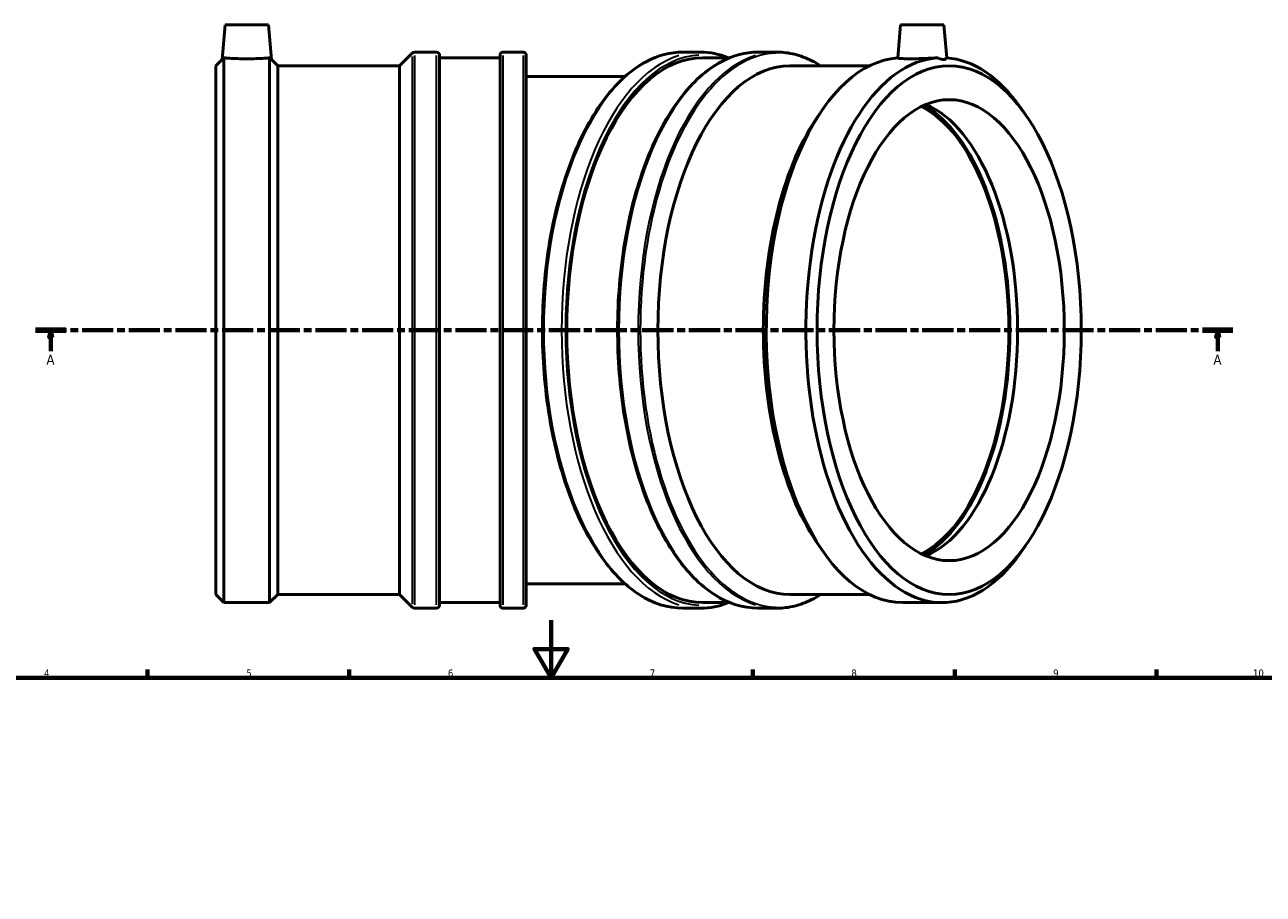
# Model space of a CAD drawing. Header units: millimetres. Extents: x -42 to 1051, y -95 to 1093.
# Tile 6 of 8: x 238 to 668, y 499 to 801. Entities that reach past the tile are written whole.
import ezdxf

# ---------------------------------------------------------------- set-up
doc = ezdxf.new("R2010")
doc.units = ezdxf.units.MM
doc.linetypes.add('CHAIN', pattern=[0.3543, 0.2362, -0.0295, 0.0591, -0.0295])
for name, color, linetype, lineweight in [('Border (ISO)', 7, 'Continuous', 70), ('Section Line (ISO)', 7, 'CHAIN', 70), ('Visible (ISO)', 7, 'Continuous', 50), ('Visible Narrow (ISO)', 7, 'Continuous', 35)]:
    doc.layers.add(name, color=color, linetype=linetype, lineweight=lineweight)
doc.styles.add('Label Text (ISO)', font='tahoma.ttf')
doc.styles.add('Note Text (ISO)', font='tahoma.ttf')

# ---------------------------------------------------------------- blocks, each defined once
blk = doc.blocks.new('Borders Default Border')
at = {"layer": 'Border (ISO)'}
for p, q in [((280.33, 574), (280.33, 576.9)), ((350.42, 574), (350.42, 576.9)), ((490.58, 574), (490.58, 576.9)), ((560.67, 574), (560.67, 576.9)), ((630.75, 574), (630.75, 576.9))]:
    blk.add_line(p, q, dxfattribs=at)
at = {"layer": 'Border (ISO)', "flags": 128}
for points in [[(420.5, 594), (420.5, 574), (414.73, 584), (426.27, 584), (420.5, 574)], [(20, 20), (20, 574), (821, 574), (821, 20), (20, 20)]]:
    blk.add_lwpolyline(points, dxfattribs=at)
at = {"layer": 'Border (ISO)', "color": 232, "true_color": 0xca0064, "char_height": 2.5, "attachment_point": 7, "style": 'Note Text (ISO)'}
for s, insert in [('4', (244.42, 574.4)), ('5', (314.64, 574.35)), ('6', (384.66, 574.35)), ('7', (454.77, 574.4)), ('8', (524.81, 574.34)), ('9', (594.88, 574.35)), ('10', (664.29, 574.35))]:
    blk.add_mtext(s, dxfattribs=dict(at, insert=insert))
blk = doc.blocks.new('2dTransSection0')
at = {"layer": 'Section Line (ISO)', "linetype": 'CHAIN', "ltscale": 45.756897}
blk.add_line((241.41, 694.68), (657.32, 694.68), dxfattribs=at)
at = {"layer": 'Section Line (ISO)', "linetype": 'Continuous', "lineweight": 140}
for p, q in [((241.41, 694.68), (252.03, 694.68)), ((646.71, 694.68), (657.32, 694.68))]:
    blk.add_line(p, q, dxfattribs=at)
at = {"layer": 'Section Line (ISO)', "linetype": 'Continuous'}
for p, q in [((246.72, 694.68), (246.22, 692.18)), ((246.72, 692.18), (246.72, 694.68)), ((247.22, 692.18), (246.72, 694.68)), ((652.01, 694.68), (651.51, 692.18)), ((652.01, 692.18), (652.01, 694.68)), ((652.51, 692.18), (652.01, 694.68)), ((246.22, 692.18), (247.22, 692.18)), ((246.72, 687.39), (246.72, 692.18)), ((651.51, 692.18), (652.51, 692.18)), ((652.01, 687.39), (652.01, 692.18))]:
    blk.add_line(p, q, dxfattribs=at)
at = {"layer": 'Section Line (ISO)', "linetype": 'Continuous', "flags": 128}
for points in [[(247.22, 692.18), (246.72, 694.68), (246.22, 692.18), (247.22, 692.18)], [(652.51, 692.18), (652.01, 694.68), (651.51, 692.18), (652.51, 692.18)]]:
    blk.add_lwpolyline(points, dxfattribs=at)
at = {"layer": 'Section Line (ISO)'}
for points in [[(247.22, 692.18), (246.72, 694.68), (246.22, 692.18), (247.22, 692.18)], [(652.51, 692.18), (652.01, 694.68), (651.51, 692.18), (652.51, 692.18)]]:
    blk.add_solid(points, dxfattribs=at)
at = {"layer": 'Section Line (ISO)', "char_height": 3.5, "attachment_point": 7, "style": 'Label Text (ISO)'}
for insert in [(245.23, 682.68), (650.52, 682.68)]:
    blk.add_mtext('A', dxfattribs=dict(at, insert=insert))

msp = doc.modelspace()

# ---------------------------------------------------------------- linework, layer by layer
at = {"layer": 'Visible (ISO)'}
for p, q in [((307.311, 800.679), (306.258, 788.639)), ((307.311, 800.679), (322.311, 800.679)), ((322.311, 800.679), (323.365, 788.639)), ((541.91, 800.679), (540.902, 789.154)), ((541.91, 800.679), (556.91, 800.679)), ((556.91, 800.679), (557.915, 789.194)), ((304.031, 786.412), (306.258, 788.639)), ((306.868, 600.109), (306.868, 789.201)), ((322.754, 600.109), (322.754, 789.201)), ((325.591, 786.412), (323.365, 788.639)), ((367.864, 786.412), (372.349, 790.897)), ((373.031, 791.179), (380.726, 791.179)), ((381.691, 790.214), (381.691, 599.144)), ((381.691, 789.249), (402.771, 789.249)), ((402.771, 599.144), (402.771, 790.214)), ((403.736, 791.179), (410.866, 791.179)), ((411.831, 790.214), (411.831, 599.144)), ((472.399, 791.179), (466.224, 791.179)), ((482.586, 789.249), (473.235, 789.249)), ((498.991, 791.179), (492.326, 791.179)), ((304.031, 602.947), (304.031, 786.412)), ((325.591, 602.947), (325.591, 786.412)), ((325.591, 786.412), (367.864, 786.412)), ((367.864, 602.947), (367.864, 786.412)), ((531.036, 786.412), (503.465, 786.412)), ((446.158, 782.679), (411.831, 782.679)), ((513.594, 769.579), (515.232, 771.896)), ((585.227, 769.579), (583.589, 771.896)), ((513.594, 619.78), (515.232, 617.463)), ((585.227, 619.78), (583.589, 617.463)), ((411.831, 606.679), (446.158, 606.679)), ((304.031, 602.947), (306.868, 600.109)), ((325.591, 602.947), (322.754, 600.109)), ((325.591, 602.947), (367.864, 602.947)), ((367.864, 602.947), (372.349, 598.462)), ((531.036, 602.947), (503.465, 602.947)), ((306.868, 600.109), (322.754, 600.109)), ((373.031, 598.179), (380.726, 598.179)), ((381.691, 600.109), (402.771, 600.109)), ((403.736, 598.179), (410.866, 598.179)), ((472.399, 598.179), (466.224, 598.179)), ((482.586, 600.109), (473.235, 600.109)), ((498.991, 598.179), (492.326, 598.179)), ((556.289, 600.109), (542.532, 600.109))]:
    msp.add_line(p, q, dxfattribs=at)
for centre, start, end in [((373.031, 790.214), 90, 135), ((380.726, 790.214), 0, 90), ((403.736, 790.214), 90, 180), ((410.866, 790.214), 0, 90), ((373.031, 599.144), 225, 270), ((380.726, 599.144), 270, 0), ((403.736, 599.144), 180, 270), ((410.866, 599.144), 270, 0)]:
    msp.add_arc(centre, 0.965, start, end, dxfattribs=at)
for centre, major_axis, start_param, end_param in [((473.235, 694.679), (0, -94.57), 3.1415927, 6.2831853), ((542.532, 694.679), (0, -94.57), 3.1759895, 6.2831853), ((556.289, 694.679), (0, -94.57), 3.1737286, 6.898665), ((556.289, 694.679), (0, 94.57), 5.6677056, 6.2510494), ((503.465, 694.679), (0, -91.733), 3.1415927, 6.2831853), ((539.478, 694.679), (0, 80), 3.3848348, 6.0399432), ((539.478, 694.679), (0, 80.749), 3.4025164, 6.0222616), ((542.532, 694.679), (0, 80), 3.345688, 6.07909), ((540.075, 694.679), (0, 91.733), 0.6154797, 2.5261129)]:
    msp.add_ellipse(centre, major_axis=major_axis, ratio=0.5, start_param=start_param, end_param=end_param, dxfattribs=at)
for major_axis in [(0, 91.733), (0, 80)]:
    msp.add_ellipse((558.746, 694.679), major_axis=major_axis, ratio=0.5, dxfattribs=at)
for points, knots in [([(306.868, 789.201), (306.834, 789.169), (306.802, 789.139), (306.437, 788.802), (306.258, 788.639), (306.258, 788.639)], [1.52262875, 1.52262875, 1.52262875, 1.52262875, 1.54914018, 1.54914018, 1.83052548, 1.83052548, 1.83052548, 1.83052548]), ([(322.754, 789.201), (322.726, 789.198), (322.697, 789.196), (322.234, 789.157), (321.582, 789.106), (320.075, 789.009), (319.119, 788.957), (317.023, 788.884), (315.882, 788.864), (313.741, 788.864), (312.6, 788.884), (310.503, 788.957), (309.547, 789.009), (308.041, 789.106), (307.388, 789.157), (306.926, 789.196), (306.897, 789.198), (306.868, 789.201)], [1.5824238, 1.5824238, 1.5824238, 1.5824238, 1.6048902, 1.6048902, 1.9257513, 1.9257513, 2.2469048, 2.2469048, 2.5680582, 2.5680582, 2.8892117, 2.8892117, 3.2103652, 3.2103652, 3.5312263, 3.5312263, 3.5536926, 3.5536926, 3.5536926, 3.5536926]), ([(323.365, 788.639), (323.365, 788.639), (323.186, 788.802), (322.821, 789.139), (322.788, 789.169), (322.754, 789.201)], [1.83052548, 1.83052548, 1.83052548, 1.83052548, 2.11191077, 2.11191077, 2.1384222, 2.1384222, 2.1384222, 2.1384222]), ([(466.224, 598.179), (461.077, 598.179), (455.94, 599.798), (446.136, 606.095), (441.475, 610.841), (433.112, 623.016), (429.422, 630.476), (423.422, 647.309), (421.112, 656.677), (418.093, 676.37), (417.383, 686.69), (417.628, 707.25), (418.583, 717.487), (422.065, 736.856), (424.591, 745.985), (430.978, 762.223), (434.838, 769.327), (443.535, 780.782), (448.374, 785.131), (457.61, 790.048), (461.915, 791.179), (466.224, 791.179)], [3.1415927, 3.1415927, 3.1415927, 3.1415927, 3.4523189, 3.4523189, 3.7707783, 3.7707783, 4.0930486, 4.0930486, 4.4149159, 4.4149159, 4.7362753, 4.7362753, 5.0574861, 5.0574861, 5.3788982, 5.3788982, 5.7008623, 5.7008623, 6.0230282, 6.0230282, 6.2831853, 6.2831853, 6.2831853, 6.2831853]), ([(492.326, 598.179), (487.179, 598.179), (482.042, 599.798), (472.238, 606.095), (467.577, 610.841), (459.214, 623.016), (455.524, 630.476), (449.524, 647.309), (447.214, 656.677), (444.195, 676.37), (443.485, 686.69), (443.73, 707.25), (444.685, 717.487), (448.167, 736.856), (450.693, 745.985), (457.08, 762.223), (460.94, 769.327), (469.637, 780.782), (474.476, 785.131), (483.712, 790.048), (488.017, 791.179), (492.326, 791.179)], [3.1415927, 3.1415927, 3.1415927, 3.1415927, 3.4523189, 3.4523189, 3.7707783, 3.7707783, 4.0930486, 4.0930486, 4.4149159, 4.4149159, 4.7362753, 4.7362753, 5.0574861, 5.0574861, 5.3788982, 5.3788982, 5.7008623, 5.7008623, 6.0230282, 6.0230282, 6.2831853, 6.2831853, 6.2831853, 6.2831853]), ([(498.991, 791.179), (501.03, 791.179), (503.069, 790.928), (507.106, 789.929), (509.105, 789.182), (512.114, 787.669), (513.152, 787.074), (514.178, 786.412)], [0, 0, 0, 0, 0.12309594, 0.12309594, 0.24619188, 0.24619188, 0.31202451, 0.31202451, 0.31202451, 0.31202451]), ([(554.77, 789.201), (554.708, 789.198), (554.646, 789.196), (553.684, 789.157), (552.64, 789.106), (550.576, 789.009), (549.419, 788.957), (547.167, 788.884), (546.071, 788.864), (545.144, 788.864), (544.216, 788.864), (543.336, 788.884), (541.957, 788.957), (541.459, 789.009), (541.001, 789.09), (540.902, 789.124), (540.904, 789.154)], [4.1504821, 4.1504821, 4.1504821, 4.1504821, 4.1729484, 4.1729484, 4.4938095, 4.4938095, 4.814963, 4.814963, 5.1361165, 5.1361165, 5.1361165, 5.4572699, 5.4572699, 5.7784234, 5.7784234, 5.9947899, 5.9947899, 5.9947899, 5.9947899]), ([(557.809, 789.201), (557.797, 789.169), (557.785, 789.139), (557.62, 788.802), (557.287, 788.639), (556.349, 788.639), (555.706, 788.802), (554.909, 789.139), (554.84, 789.169), (554.77, 789.201)], [1.52262875, 1.52262875, 1.52262875, 1.52262875, 1.54914018, 1.54914018, 1.83052548, 1.83052548, 2.11191077, 2.11191077, 2.1384222, 2.1384222, 2.1384222, 2.1384222]), ([(514.178, 602.947), (513.152, 602.285), (512.114, 601.69), (509.105, 600.177), (507.106, 599.43), (503.069, 598.431), (501.03, 598.179), (498.991, 598.179)], [2.82956815, 2.82956815, 2.82956815, 2.82956815, 2.89540077, 2.89540077, 3.01849671, 3.01849671, 3.14159265, 3.14159265, 3.14159265, 3.14159265])]:
    msp.add_open_spline(points, degree=3, knots=knots, dxfattribs=at)
for points in [[(472.399, 791.179), (475.674, 791.179), (478.948, 790.528), (482.14, 789.249)], [(482.14, 600.109), (478.948, 598.831), (475.674, 598.179), (472.399, 598.179)]]:
    msp.add_open_spline(points, degree=3, dxfattribs=at)
at = {"layer": 'Visible Narrow (ISO)'}
for p, q in [((372.349, 599.647), (372.349, 789.712)), ((373.031, 789.991), (373.031, 599.368)), ((380.726, 599.368), (380.726, 789.991)), ((403.736, 789.991), (403.736, 599.368)), ((410.866, 599.368), (410.866, 789.991))]:
    msp.add_line(p, q, dxfattribs=at)
for centre, major_axis, start_param, end_param in [((499.582, 694.679), (0, -96.217), 3.0228133, 6.4019647), ((466.224, 694.679), (0, -96.5), 3.2986723, 6.1261057), ((472.399, 694.679), (0, 96.5), 0.1570796, 2.984513), ((473.235, 694.679), (0, -95.535), 3.1706439, 6.254134), ((492.326, 694.679), (0, -96.5), 3.2986723, 6.1261057), ((498.991, 694.679), (0, 96.5), 0.1570796, 2.984513)]:
    msp.add_ellipse(centre, major_axis=major_axis, ratio=0.5, start_param=start_param, end_param=end_param, dxfattribs=at)

# ---------------------------------------------------------------- block references
msp.add_blockref('Borders Default Border', (0, 0))
at = {"layer": 'Section Line (ISO)'}
msp.add_blockref('2dTransSection0', (0, 0), dxfattribs=at)

doc.saveas('drawing.dxf')
